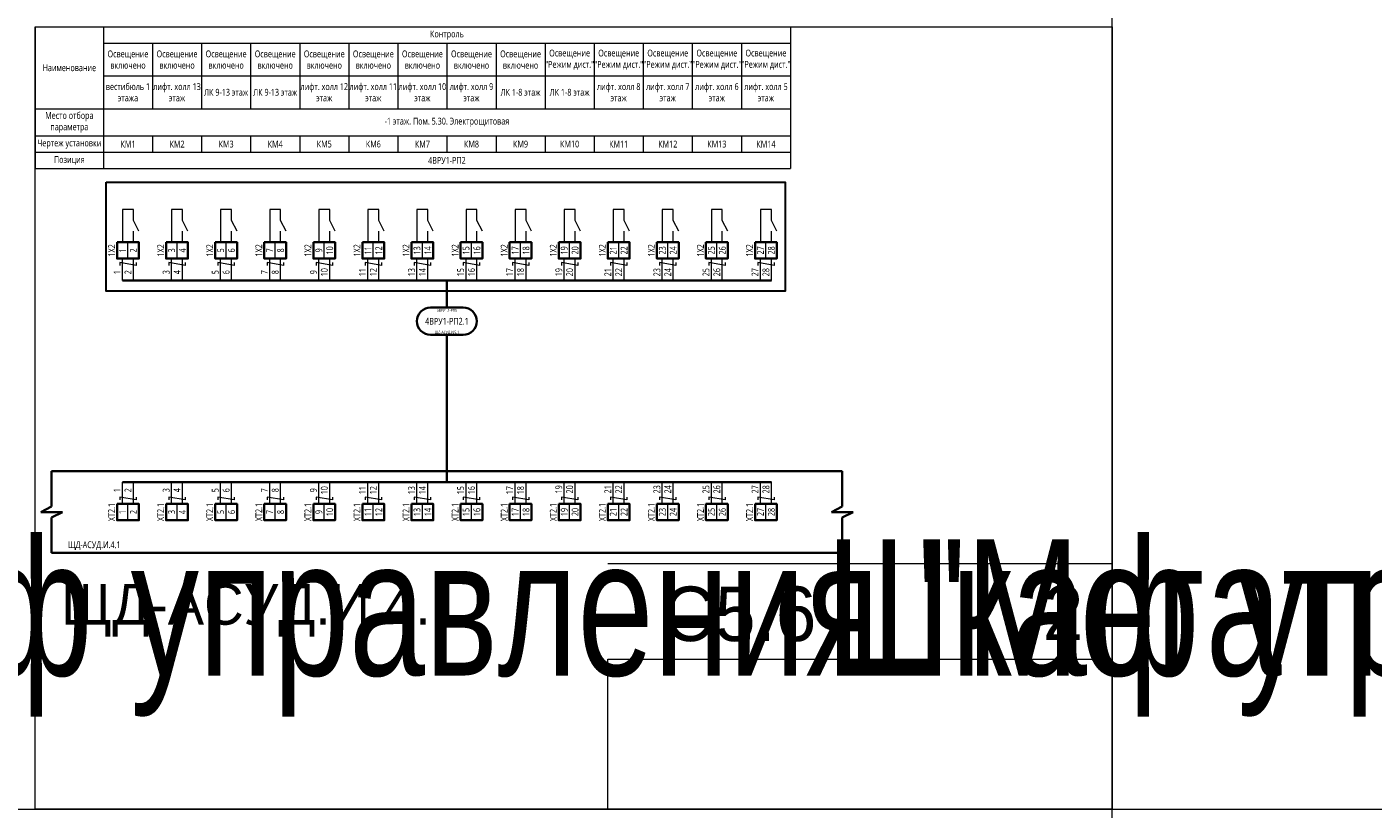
# Model space of a CAD drawing. Header units: millimetres. Extents: x -1173 to 6733, y -4591 to 345.
# Tile 21 of 93: x -79 to 415, y -3499 to -3212. Entities that reach past the tile are written whole.
import ezdxf
from ezdxf.enums import TextEntityAlignment as Align

# ---------------------------------------------------------------- set-up
doc = ezdxf.new("R2018")
doc.units = ezdxf.units.MM
doc.set_wipeout_variables(frame=1)
doc.layers.get('0').update_dxf_attribs({"lineweight": 15})
for name, color, linetype, lineweight in [('AK_Drawing', 7, 'Continuous', 35), ('AK_Drawing_Thin', 7, 'Continuous', 15), ('AK_Equipment', 7, 'Continuous', 35), ('AK_Multy_Wire', 7, 'Continuous', 35), ('AK_Table', 7, 'Continuous', 35), ('AK_Wire', 7, 'Continuous', 15), ('AK_Wire_Number', 7, 'Continuous', 15)]:
    doc.layers.add(name, color=color, linetype=linetype, lineweight=lineweight)
doc.layers.add('UNPLOTTED', color=2, linetype='Continuous', lineweight=15, plot=False)
doc.styles.add('PT Sans Narrow', font='PTN57F.ttf')
doc.styles.get("Standard").update_dxf_attribs({"font": 'arial.ttf'})
doc.styles.add('Trebuchet MS', font='trebuc.ttf', dxfattribs={"width": 0.75})

# ---------------------------------------------------------------- blocks, each defined once
blk = doc.blocks.new('*U70')
at = {"style": 'Trebuchet MS', "width": 0.75}
for tag, flags, p in [('NAME', 9, (-1, 0)), ('ASSYCODE', 9, (-1, -6)), ('TYPE', 9, (-1, -3)), ('MFG', 9, (-1, -9)), ('MESUREMENT_UNITS', 9, (-1, -13.44)), ('WEIGHT', 9, (-1, -18)), ('COUNT', 9, (-1, -16.98)), ('SORTING_SECTION', 9, (-1, -22.98)), ('XREF', 1, (-1, -24))]:
    blk.add_attdef(tag, text='', height=2, dxfattribs=dict(at, flags=flags)).set_placement(p, align=Align.RIGHT)
at = {"lineweight": 30, "width": 0.75, "flags": 104}
blk.add_attdef('CATDESC', text='', height=2.5, dxfattribs=at).set_placement((370, -25), align=Align.MIDDLE_RIGHT)
at = {"style": 'Trebuchet MS', "width": 0.75}
blk.add_attdef('TAG1', text='', height=2.5, dxfattribs=at).set_placement((2, -27), align=Align.MIDDLE_LEFT)
at = {"layer": 'UNPLOTTED', "style": 'Trebuchet MS', "width": 0.75, "flags": 8}
for tag, p in [('DESC1', (1, -3)), ('DESC2', (1, -5)), ('DESC3', (1, -7)), ('FAMILY', (1, -13.73)), ('SYSTEM_NAME', (1, -17.99)), ('POSITION_N', (1, -15.99))]:
    blk.add_attdef(tag, p, '', height=1, dxfattribs=at)
blk = doc.blocks.new('*U1')
at = {"layer": 'UNPLOTTED'}
blk.add_line((0, 90), (-185, 90), dxfattribs=at)
for points in [[(0, 0), (-395, 0), (-395, 287), (0, 287)], [(-185, 55), (0, 55), (0, 0), (-185, 0)]]:
    blk.add_lwpolyline(points, close=True, dxfattribs=at)
blk = doc.blocks.new('*U621')
for p, q in [((-4, -13), (-4, 0)), ((-4, 0), (0, 0)), ((282, 0), (0, 0)), ((286, 0), (282, 0)), ((286, -13), (286, 0)), ((-8, -15), (-4, -13)), ((282, -15), (286, -13)), ((0, -15), (-8, -15)), ((-4, -17), (0, -15)), ((-4, -30), (-4, -17)), ((290, -15), (282, -15)), ((286, -17), (290, -15)), ((286, -30), (286, -17)), ((-4, -30), (0, -30)), ((0, -30), (282, -30)), ((286, -30), (282, -30))]:
    blk.add_line(p, q)
at = {"lineweight": 30, "width": 0.75, "flags": 104}
blk.add_attdef('CATDESC', text='', height=2.5, dxfattribs=at).set_placement((280, -25), align=Align.MIDDLE_RIGHT)
at = {"style": 'Trebuchet MS', "width": 0.75}
blk.add_attdef('TAG1', text='', height=2.5, dxfattribs=at).set_placement((2, -27), align=Align.MIDDLE_LEFT)
at = {"layer": 'UNPLOTTED', "style": 'Trebuchet MS', "width": 0.75, "flags": 8}
for tag, p in [('DESC1', (1, -3)), ('DESC2', (1, -5)), ('DESC3', (1, -7)), ('FAMILY', (1, -13.73)), ('SYSTEM_NAME', (1, -17.99)), ('POSITION_N', (1, -15.99))]:
    blk.add_attdef(tag, p, '', height=1, dxfattribs=at)
blk = doc.blocks.new('*U217')
blk.add_wipeout([(0, 0), (0, -6), (8, -6), (8, 0)])
blk.add_lwpolyline([(0, 0), (8, 0), (8, -6), (0, -6)], close=True)
at = {"lineweight": -2}
blk.add_lwpolyline([(4, 0), (8, 0), (8, -6), (4, -6)], close=True, dxfattribs=at)
at = {"style": 'Trebuchet MS', "width": 0.75, "flags": 12}
for tag, p in [('TERM01', (2, -3)), ('TERM02', (6, -3))]:
    blk.add_attdef(tag, text='', height=2.5, rotation=90, dxfattribs=at).set_placement(p, align=Align.MIDDLE_CENTER)
at = {"style": 'Trebuchet MS', "width": 0.75}
blk.add_attdef('TAG1', text='', height=2.5, rotation=90, dxfattribs=at).set_placement((-2, -3), align=Align.MIDDLE_CENTER)
at = {"style": 'Trebuchet MS', "width": 0.75, "flags": 12}
for tag, p in [('NOTE01', (2, -7)), ('NOTE02', (6, -7))]:
    blk.add_attdef(tag, text='', height=2.5, rotation=90, dxfattribs=at).set_placement(p, align=Align.MIDDLE_RIGHT)
blk = doc.blocks.new('*U323')
blk.add_lwpolyline([(-6, 5), (6, 5, -0.414214), (11, 0), (11, 0, -0.414214), (6, -5), (-6, -5, -0.414214), (-11, 0), (-11, 0, -0.414214)], format="xyb", close=True)
at = {"style": 'Trebuchet MS', "width": 0.75}
blk.add_attdef('CA_CIRCUIT_NUMBER', text='', height=2.5, dxfattribs=at).set_placement((0, 0), align=Align.MIDDLE_CENTER)
at = {"lineweight": 30, "width": 0.75, "flags": 1}
blk.add_attdef('CA_CABLE_TYPE', text='', height=2.5, rotation=90, dxfattribs=at).set_placement((0, -25), align=Align.BOTTOM_CENTER)
at = {"style": 'Trebuchet MS', "width": 0.75}
blk.add_attdef('LENGTH', text='', height=2.5, rotation=90, dxfattribs=at).set_placement((2, -24.82), align=Align.MIDDLE_CENTER)
at = {"layer": 'UNPLOTTED', "style": 'Trebuchet MS', "width": 0.75}
for tag, p in [('LOAD_NAME', (0, 4)), ('PANEL_NAME', (0, -4))]:
    blk.add_attdef(tag, text='', height=1, dxfattribs=at).set_placement(p, align=Align.MIDDLE_CENTER)
blk = doc.blocks.new('*U613')
at = {"layer": 'AK_Wire'}
for points in [[(3, 2.5), (3, 1.5), (-3, 2.5), (-3, 1.5)], [(-2, -4), (-2, 4)], [(2, -4), (2, 4)]]:
    blk.add_lwpolyline(points, dxfattribs=at)
blk = doc.blocks.new('*U614')
at = {"layer": 'AK_Drawing', "color": 0, "linetype": 'ByBlock', "lineweight": -2, "transparency": 16777216}
for p in [(0, 0), (18, 0), (36, 0), (54, 0), (72, 0), (90, 0), (108, 0), (126, 0), (144, 0), (162, 0), (180, 0), (198, 0), (216, 0), (234, 0)]:
    blk.add_blockref('*U613', p, dxfattribs=at)
blk = doc.blocks.new('Z')
at = {"layer": 'AK_Wire'}
blk.add_lwpolyline([(3, 0.5), (3, -0.5), (-3, 0.5), (-3, -0.5)], dxfattribs=at)
blk = doc.blocks.new('*U609')
at = {"layer": 'AK_Wire'}
for points in [[(-2, -4), (-2, 4)], [(2, -4), (2, 4)]]:
    blk.add_lwpolyline(points, dxfattribs=at)
blk.add_blockref('Z', (0, -2), dxfattribs=at)
blk = doc.blocks.new('*U610')
at = {"layer": 'AK_Drawing', "color": 0, "linetype": 'ByBlock', "lineweight": -2, "transparency": 16777216}
for p in [(0, 0), (18, 0), (36, 0), (54, 0), (72, 0), (90, 0), (108, 0), (126, 0), (144, 0), (162, 0), (180, 0), (198, 0), (216, 0), (234, 0)]:
    blk.add_blockref('*U609', p, dxfattribs=at)
blk = doc.blocks.new('*U30')
blk.add_line((4, 0), (4, 4))
blk.add_lwpolyline([(6, 4), (4, 8), (4, 12), (0, 12), (0, 0)])
blk = doc.blocks.new('*U611')
at = {"layer": 'AK_Drawing_Thin'}
blk.add_blockref('*U30', (-4, -6.5), dxfattribs=at)
blk = doc.blocks.new('*U612')
at = {"layer": 'AK_Drawing', "color": 0, "linetype": 'ByBlock', "lineweight": -2, "transparency": 16777216}
for p in [(0, 0), (18, 0), (36, 0), (54, 0), (72, 0), (90, 0), (108, 0), (126, 0), (144, 0), (162, 0), (180, 0), (198, 0), (216, 0), (234, 0)]:
    blk.add_blockref('*U611', p, dxfattribs=at)
blk = doc.blocks.new('*T620')
at = {"layer": 'AK_Table', "color": 0, "linetype": 'ByBlock', "lineweight": -2, "transparency": 16777216}
for p, q in [((0, 0), (277, 0)), ((0, 0), (0, -52)), ((25, 0), (25, -52)), ((277, 0), (277, -52)), ((25, -6), (277, -6)), ((43, -6), (43, -30)), ((61, -6), (61, -30)), ((79, -6), (79, -30)), ((97, -6), (97, -30)), ((115, -6), (115, -30)), ((133, -6), (133, -30)), ((151, -6), (151, -30)), ((169, -6), (169, -30)), ((187, -6), (187, -30)), ((205, -6), (205, -30)), ((223, -6), (223, -30)), ((241, -6), (241, -30)), ((259, -6), (259, -30)), ((25, -18), (277, -18)), ((0, -30), (277, -30)), ((0, -40), (277, -40)), ((43, -40), (43, -46)), ((61, -40), (61, -46)), ((79, -40), (79, -46)), ((97, -40), (97, -46)), ((115, -40), (115, -46)), ((133, -40), (133, -46)), ((151, -40), (151, -46)), ((169, -40), (169, -46)), ((187, -40), (187, -46)), ((205, -40), (205, -46)), ((223, -40), (223, -46)), ((241, -40), (241, -46)), ((259, -40), (259, -46)), ((0, -46), (277, -46)), ((0, -52), (277, -52))]:
    blk.add_line(p, q, dxfattribs=at)
at = {"layer": 'AK_Table', "color": 0, "transparency": 16777216, "char_height": 2.5, "attachment_point": 5, "style": 'Trebuchet MS'}
for s, insert, width in [('Контроль', (151, -3), 251), ('{\\C256;Освещение включено\\P}', (34, -12), 17), ('{\\C256;Освещение включено\\P}', (52, -12), 17), ('{\\C256;Освещение включено\\P}', (70, -12), 17), ('{\\C256;Освещение включено\\P}', (88, -12), 17), ('{\\C256;Освещение включено\\P}', (106, -12), 17), ('{\\C256;Освещение включено\\P}', (124, -12), 17), ('{\\C256;Освещение включено\\P}', (142, -12), 17), ('{\\C256;Освещение включено\\P}', (160, -12), 17), ('{\\C256;Освещение включено\\P}', (178, -12), 17), ('Освещение "Режим дист."', (196, -12), 17), ('Освещение "Режим дист."', (214, -12), 17), ('Освещение "Режим дист."', (232, -12), 17), ('Освещение "Режим дист."', (250, -12), 17), ('Освещение "Режим дист."', (268, -12), 17), ('Наименование', (12.5, -15), 24), ('лифт. холл 13 этаж', (52, -24), 17), ('лифт. холл 12 этаж', (106, -24), 17), ('лифт. холл 11 этаж', (124, -24), 17), ('лифт. холл 10 этаж', (142, -24), 17), ('лифт. холл 9 этаж', (160, -24), 17), ('лифт. холл 8 этаж', (214, -24), 17), ('лифт. холл 7 этаж', (232, -24), 17), ('лифт. холл 6 этаж', (250, -24), 17), ('лифт. холл 5 этаж', (268, -24), 17), ('вестибюль 1 этажа', (34, -24), 17), ('ЛК 9-13 этаж', (70, -24), 17), ('ЛК 9-13 этаж', (88, -24), 17), ('ЛК 1-8 этаж', (178, -24), 17), ('ЛК 1-8 этаж', (196, -24), 17), ('Место отбора параметра', (12.5, -35), 23), ('-1 этаж. Пом. 5.30. Электрощитовая', (151, -35), 251), ('Чертеж установки', (12.5, -43), 23), ('КМ1', (34, -43), 17), ('КМ2', (52, -43), 17), ('КМ3', (70, -43), 17), ('КМ4', (88, -43), 17), ('КМ5', (106, -43), 17), ('КМ6', (124, -43), 17), ('КМ7', (142, -43), 17), ('КМ8', (160, -43), 17), ('КМ9', (178, -43), 17), ('КМ10', (196, -43), 17), ('КМ11', (214, -43), 17), ('КМ12', (232, -43), 17), ('КМ13', (250, -43), 17), ('КМ14', (268, -43), 17), ('Позиция', (12.5, -49), 23), ('4ВРУ1-РП2', (151, -49), 251)]:
    blk.add_mtext(s, dxfattribs=dict(at, insert=insert, width=width))

msp = doc.modelspace()

# ---------------------------------------------------------------- linework, layer by layer
at = {"layer": 'AK_Multy_Wire'}
for p, q in [((194, -3305), (-44, -3305)), ((194, -3379), (-44, -3379))]:
    msp.add_line(p, q, dxfattribs=at)
for points in [[(75, -3305), (75, -3315)], [(75, -3325), (75, -3379)]]:
    msp.add_lwpolyline(points, dxfattribs=at)
at = {"layer": 'UNPLOTTED', "color": 2, "true_color": 0xf1eb1f}
for p, direction in [((319, -2043), (0, 1)), ((-778, -3499), (1, 0))]:
    msp.add_xline(p, direction, dxfattribs=at)

# ---------------------------------------------------------------- block references
msp.add_blockref('*T620', (-76, -3212))
at = {"layer": 'AK_Drawing'}
msp.add_blockref('*U610', (-42, -3383), dxfattribs=at)
at = {"layer": 'AK_Equipment'}
ref = msp.add_blockref('*U70', (-562, -3375), dxfattribs=at)
lines = msp.add_mtext('\\W0.7500;Шкаф управления "Мегатрон" ШАУ-С-220-ЩД-АСУД.И.4.1', dxfattribs={"layer": '0', "insert": (-192, -3400), "char_height": 50, "attachment_point": 1})
ref.add_attrib('CATDESC', '', (-192, -3400), dxfattribs={"flags": 104}).embed_mtext(lines)
ref = msp.add_blockref('*U621', (-66, -3375), dxfattribs=at)
ref.add_attrib('TAG1', 'ЩД-АСУД.И.4.1', dxfattribs={"layer": '0', "height": 2.5, "style": 'Trebuchet MS', "width": 0.75}).set_placement((-64, -3402), align=Align.MIDDLE_LEFT)
lines = msp.add_mtext('\\W0.7500;Шкаф управления "Мегатрон" ШАУ-С-220-ЩД-АСУД.И.4.1', dxfattribs={"layer": '0', "insert": (214, -3400), "char_height": 50, "attachment_point": 1})
ref.add_attrib('CATDESC', '', (214, -3400), dxfattribs={"flags": 104}).embed_mtext(lines)
at = {"layer": 'AK_Multy_Wire', "ltscale": 10}
msp.add_blockref('*U323', (75, -3320), dxfattribs=at).add_auto_attribs({'CA_CIRCUIT_NUMBER': '4ВРУ1-РП2.1', 'PANEL_NAME': 'ЩД-АСУД.И.5.1', 'LOAD_NAME': '5ВРУ1.1-РП5'})
at = {"layer": 'UNPLOTTED'}
msp.add_blockref('*U1', (319, -3499), dxfattribs=at)

# ---------------------------------------------------------------- texts
at = {"layer": 'AK_Wire_Number', "style": 'Trebuchet MS', "width": 0.75}
for s, p in [('1', (-44, -3302)), ('2', (-40, -3302)), ('3', (-26, -3302)), ('4', (-22, -3302)), ('5', (-8, -3302)), ('6', (-4, -3302)), ('7', (10, -3302)), ('8', (14, -3302)), ('9', (28, -3302)), ('10', (32, -3302)), ('11', (46, -3302)), ('12', (50, -3302)), ('13', (64, -3302)), ('14', (68, -3302)), ('15', (82, -3302)), ('16', (86, -3302)), ('17', (100, -3302)), ('18', (104, -3302)), ('19', (118, -3302)), ('20', (122, -3302)), ('21', (136, -3302)), ('22', (140, -3302)), ('23', (154, -3302)), ('24', (158, -3302)), ('25', (172, -3302)), ('26', (176, -3302)), ('27', (190, -3302)), ('28', (194, -3302)), ('1', (-44, -3382)), ('2', (-40, -3382)), ('3', (-26, -3382)), ('4', (-22, -3382)), ('5', (-8, -3382)), ('6', (-4, -3382)), ('7', (10, -3382)), ('8', (14, -3382)), ('9', (28, -3382)), ('10', (32, -3382)), ('11', (46, -3382)), ('12', (50, -3382)), ('13', (64, -3382)), ('14', (68, -3382)), ('15', (82, -3382)), ('16', (86, -3382)), ('17', (100, -3382)), ('18', (104, -3382)), ('19', (118, -3381.67)), ('20', (122, -3381.67)), ('21', (136, -3381.67)), ('22', (140, -3381.67)), ('23', (154, -3381.67)), ('24', (158, -3381.67)), ('25', (172, -3381.67)), ('26', (176, -3381.67)), ('27', (190, -3381.67)), ('28', (194, -3381.67))]:
    msp.add_text(s, height=2.5, rotation=90, dxfattribs=at).set_placement(p, align=Align.BOTTOM_CENTER)
at = {"layer": 'UNPLOTTED', "style": 'PT Sans Narrow'}
msp.add_text('ЩД-АСУД.И.4.1', height=15, dxfattribs=at).set_placement((-66.51, -3431.35))
msp.add_text('2', height=20, dxfattribs=at).set_placement((301, -3437), align=Align.CENTER)
msp.add_text('С5.6', height=20, dxfattribs=at).set_placement((210.49, -3437.35), align=Align.RIGHT)

# ---------------------------------------------------------------- next in the draw order: block references
at = {"layer": 'AK_Equipment', "lineweight": 15}
ref = msp.add_blockref('*U217', (-46, -3291), dxfattribs=at)
ref.add_attrib('TAG1', '1X2', dxfattribs={"layer": '0', "height": 2.5, "rotation": 90, "style": 'Trebuchet MS', "width": 0.75}).set_placement((-48, -3294), align=Align.MIDDLE_CENTER)
ref.add_attrib('TERM01', '1', dxfattribs={"layer": '0', "height": 2.5, "rotation": 90, "style": 'Trebuchet MS', "width": 0.75}).set_placement((-44, -3294), align=Align.MIDDLE_CENTER)
ref.add_attrib('TERM02', '2', dxfattribs={"layer": '0', "height": 2.5, "rotation": 90, "style": 'Trebuchet MS', "width": 0.75}).set_placement((-40, -3294), align=Align.MIDDLE_CENTER)
ref = msp.add_blockref('*U217', (-28, -3291), dxfattribs=at)
ref.add_attrib('TAG1', '1X2', dxfattribs={"layer": '0', "height": 2.5, "rotation": 90, "style": 'Trebuchet MS', "width": 0.75}).set_placement((-30, -3294), align=Align.MIDDLE_CENTER)
ref.add_attrib('TERM01', '3', dxfattribs={"layer": '0', "height": 2.5, "rotation": 90, "style": 'Trebuchet MS', "width": 0.75}).set_placement((-26, -3294), align=Align.MIDDLE_CENTER)
ref.add_attrib('TERM02', '4', dxfattribs={"layer": '0', "height": 2.5, "rotation": 90, "style": 'Trebuchet MS', "width": 0.75}).set_placement((-22, -3294), align=Align.MIDDLE_CENTER)
ref = msp.add_blockref('*U217', (-10, -3291), dxfattribs=at)
ref.add_attrib('TAG1', '1X2', dxfattribs={"layer": '0', "height": 2.5, "rotation": 90, "style": 'Trebuchet MS', "width": 0.75}).set_placement((-12, -3294), align=Align.MIDDLE_CENTER)
ref.add_attrib('TERM01', '5', dxfattribs={"layer": '0', "height": 2.5, "rotation": 90, "style": 'Trebuchet MS', "width": 0.75}).set_placement((-8, -3294), align=Align.MIDDLE_CENTER)
ref.add_attrib('TERM02', '6', dxfattribs={"layer": '0', "height": 2.5, "rotation": 90, "style": 'Trebuchet MS', "width": 0.75}).set_placement((-4, -3294), align=Align.MIDDLE_CENTER)
ref = msp.add_blockref('*U217', (8, -3291), dxfattribs=at)
ref.add_attrib('TAG1', '1X2', dxfattribs={"layer": '0', "height": 2.5, "rotation": 90, "style": 'Trebuchet MS', "width": 0.75}).set_placement((6, -3294), align=Align.MIDDLE_CENTER)
ref.add_attrib('TERM01', '7', dxfattribs={"layer": '0', "height": 2.5, "rotation": 90, "style": 'Trebuchet MS', "width": 0.75}).set_placement((10, -3294), align=Align.MIDDLE_CENTER)
ref.add_attrib('TERM02', '8', dxfattribs={"layer": '0', "height": 2.5, "rotation": 90, "style": 'Trebuchet MS', "width": 0.75}).set_placement((14, -3294), align=Align.MIDDLE_CENTER)
ref = msp.add_blockref('*U217', (26, -3291), dxfattribs=at)
ref.add_attrib('TAG1', '1X2', dxfattribs={"layer": '0', "height": 2.5, "rotation": 90, "style": 'Trebuchet MS', "width": 0.75}).set_placement((24, -3294), align=Align.MIDDLE_CENTER)
ref.add_attrib('TERM01', '9', dxfattribs={"layer": '0', "height": 2.5, "rotation": 90, "style": 'Trebuchet MS', "width": 0.75}).set_placement((28, -3294), align=Align.MIDDLE_CENTER)
ref.add_attrib('TERM02', '10', dxfattribs={"layer": '0', "height": 2.5, "rotation": 90, "style": 'Trebuchet MS', "width": 0.75}).set_placement((32, -3294), align=Align.MIDDLE_CENTER)
ref = msp.add_blockref('*U217', (44, -3291), dxfattribs=at)
ref.add_attrib('TAG1', '1X2', dxfattribs={"layer": '0', "height": 2.5, "rotation": 90, "style": 'Trebuchet MS', "width": 0.75}).set_placement((42, -3294), align=Align.MIDDLE_CENTER)
ref.add_attrib('TERM01', '11', dxfattribs={"layer": '0', "height": 2.5, "rotation": 90, "style": 'Trebuchet MS', "width": 0.75}).set_placement((46, -3294), align=Align.MIDDLE_CENTER)
ref.add_attrib('TERM02', '12', dxfattribs={"layer": '0', "height": 2.5, "rotation": 90, "style": 'Trebuchet MS', "width": 0.75}).set_placement((50, -3294), align=Align.MIDDLE_CENTER)
ref = msp.add_blockref('*U217', (62, -3291), dxfattribs=at)
ref.add_attrib('TAG1', '1X2', dxfattribs={"layer": '0', "height": 2.5, "rotation": 90, "style": 'Trebuchet MS', "width": 0.75}).set_placement((60, -3294), align=Align.MIDDLE_CENTER)
ref.add_attrib('TERM01', '13', dxfattribs={"layer": '0', "height": 2.5, "rotation": 90, "style": 'Trebuchet MS', "width": 0.75}).set_placement((64, -3294), align=Align.MIDDLE_CENTER)
ref.add_attrib('TERM02', '14', dxfattribs={"layer": '0', "height": 2.5, "rotation": 90, "style": 'Trebuchet MS', "width": 0.75}).set_placement((68, -3294), align=Align.MIDDLE_CENTER)
ref = msp.add_blockref('*U217', (80, -3291), dxfattribs=at)
ref.add_attrib('TAG1', '1X2', dxfattribs={"layer": '0', "height": 2.5, "rotation": 90, "style": 'Trebuchet MS', "width": 0.75}).set_placement((78, -3294), align=Align.MIDDLE_CENTER)
ref.add_attrib('TERM01', '15', dxfattribs={"layer": '0', "height": 2.5, "rotation": 90, "style": 'Trebuchet MS', "width": 0.75}).set_placement((82, -3294), align=Align.MIDDLE_CENTER)
ref.add_attrib('TERM02', '16', dxfattribs={"layer": '0', "height": 2.5, "rotation": 90, "style": 'Trebuchet MS', "width": 0.75}).set_placement((86, -3294), align=Align.MIDDLE_CENTER)
ref = msp.add_blockref('*U217', (98, -3291), dxfattribs=at)
ref.add_attrib('TAG1', '1X2', dxfattribs={"layer": '0', "height": 2.5, "rotation": 90, "style": 'Trebuchet MS', "width": 0.75}).set_placement((96, -3294), align=Align.MIDDLE_CENTER)
ref.add_attrib('TERM01', '17', dxfattribs={"layer": '0', "height": 2.5, "rotation": 90, "style": 'Trebuchet MS', "width": 0.75}).set_placement((100, -3294), align=Align.MIDDLE_CENTER)
ref.add_attrib('TERM02', '18', dxfattribs={"layer": '0', "height": 2.5, "rotation": 90, "style": 'Trebuchet MS', "width": 0.75}).set_placement((104, -3294), align=Align.MIDDLE_CENTER)
ref = msp.add_blockref('*U217', (-46, -3387), dxfattribs=at)
ref.add_attrib('TAG1', 'XT2.1', dxfattribs={"layer": '0', "height": 2.5, "rotation": 90, "style": 'Trebuchet MS', "width": 0.75}).set_placement((-48, -3390), align=Align.MIDDLE_CENTER)
ref.add_attrib('TERM01', '1', dxfattribs={"layer": '0', "height": 2.5, "rotation": 90, "style": 'Trebuchet MS', "width": 0.75}).set_placement((-44, -3390), align=Align.MIDDLE_CENTER)
ref.add_attrib('TERM02', '2', dxfattribs={"layer": '0', "height": 2.5, "rotation": 90, "style": 'Trebuchet MS', "width": 0.75}).set_placement((-40, -3390), align=Align.MIDDLE_CENTER)
ref = msp.add_blockref('*U217', (-28, -3387), dxfattribs=at)
ref.add_attrib('TAG1', 'XT2.1', dxfattribs={"layer": '0', "height": 2.5, "rotation": 90, "style": 'Trebuchet MS', "width": 0.75}).set_placement((-30, -3390), align=Align.MIDDLE_CENTER)
ref.add_attrib('TERM01', '3', dxfattribs={"layer": '0', "height": 2.5, "rotation": 90, "style": 'Trebuchet MS', "width": 0.75}).set_placement((-26, -3390), align=Align.MIDDLE_CENTER)
ref.add_attrib('TERM02', '4', dxfattribs={"layer": '0', "height": 2.5, "rotation": 90, "style": 'Trebuchet MS', "width": 0.75}).set_placement((-22, -3390), align=Align.MIDDLE_CENTER)
ref = msp.add_blockref('*U217', (-10, -3387), dxfattribs=at)
ref.add_attrib('TAG1', 'XT2.1', dxfattribs={"layer": '0', "height": 2.5, "rotation": 90, "style": 'Trebuchet MS', "width": 0.75}).set_placement((-12, -3390), align=Align.MIDDLE_CENTER)
ref.add_attrib('TERM01', '5', dxfattribs={"layer": '0', "height": 2.5, "rotation": 90, "style": 'Trebuchet MS', "width": 0.75}).set_placement((-8, -3390), align=Align.MIDDLE_CENTER)
ref.add_attrib('TERM02', '6', dxfattribs={"layer": '0', "height": 2.5, "rotation": 90, "style": 'Trebuchet MS', "width": 0.75}).set_placement((-4, -3390), align=Align.MIDDLE_CENTER)
ref = msp.add_blockref('*U217', (8, -3387), dxfattribs=at)
ref.add_attrib('TAG1', 'XT2.1', dxfattribs={"layer": '0', "height": 2.5, "rotation": 90, "style": 'Trebuchet MS', "width": 0.75}).set_placement((6, -3390), align=Align.MIDDLE_CENTER)
ref.add_attrib('TERM01', '7', dxfattribs={"layer": '0', "height": 2.5, "rotation": 90, "style": 'Trebuchet MS', "width": 0.75}).set_placement((10, -3390), align=Align.MIDDLE_CENTER)
ref.add_attrib('TERM02', '8', dxfattribs={"layer": '0', "height": 2.5, "rotation": 90, "style": 'Trebuchet MS', "width": 0.75}).set_placement((14, -3390), align=Align.MIDDLE_CENTER)
ref = msp.add_blockref('*U217', (26, -3387), dxfattribs=at)
ref.add_attrib('TAG1', 'XT2.1', dxfattribs={"layer": '0', "height": 2.5, "rotation": 90, "style": 'Trebuchet MS', "width": 0.75}).set_placement((24, -3390), align=Align.MIDDLE_CENTER)
ref.add_attrib('TERM01', '9', dxfattribs={"layer": '0', "height": 2.5, "rotation": 90, "style": 'Trebuchet MS', "width": 0.75}).set_placement((28, -3390), align=Align.MIDDLE_CENTER)
ref.add_attrib('TERM02', '10', dxfattribs={"layer": '0', "height": 2.5, "rotation": 90, "style": 'Trebuchet MS', "width": 0.75}).set_placement((32, -3390), align=Align.MIDDLE_CENTER)
ref = msp.add_blockref('*U217', (44, -3387), dxfattribs=at)
ref.add_attrib('TAG1', 'XT2.1', dxfattribs={"layer": '0', "height": 2.5, "rotation": 90, "style": 'Trebuchet MS', "width": 0.75}).set_placement((42, -3390), align=Align.MIDDLE_CENTER)
ref.add_attrib('TERM01', '11', dxfattribs={"layer": '0', "height": 2.5, "rotation": 90, "style": 'Trebuchet MS', "width": 0.75}).set_placement((46, -3390), align=Align.MIDDLE_CENTER)
ref.add_attrib('TERM02', '12', dxfattribs={"layer": '0', "height": 2.5, "rotation": 90, "style": 'Trebuchet MS', "width": 0.75}).set_placement((50, -3390), align=Align.MIDDLE_CENTER)
ref = msp.add_blockref('*U217', (62, -3387), dxfattribs=at)
ref.add_attrib('TAG1', 'XT2.1', dxfattribs={"layer": '0', "height": 2.5, "rotation": 90, "style": 'Trebuchet MS', "width": 0.75}).set_placement((60, -3390), align=Align.MIDDLE_CENTER)
ref.add_attrib('TERM01', '13', dxfattribs={"layer": '0', "height": 2.5, "rotation": 90, "style": 'Trebuchet MS', "width": 0.75}).set_placement((64, -3390), align=Align.MIDDLE_CENTER)
ref.add_attrib('TERM02', '14', dxfattribs={"layer": '0', "height": 2.5, "rotation": 90, "style": 'Trebuchet MS', "width": 0.75}).set_placement((68, -3390), align=Align.MIDDLE_CENTER)
ref = msp.add_blockref('*U217', (80, -3387), dxfattribs=at)
ref.add_attrib('TAG1', 'XT2.1', dxfattribs={"layer": '0', "height": 2.5, "rotation": 90, "style": 'Trebuchet MS', "width": 0.75}).set_placement((78, -3390), align=Align.MIDDLE_CENTER)
ref.add_attrib('TERM01', '15', dxfattribs={"layer": '0', "height": 2.5, "rotation": 90, "style": 'Trebuchet MS', "width": 0.75}).set_placement((82, -3390), align=Align.MIDDLE_CENTER)
ref.add_attrib('TERM02', '16', dxfattribs={"layer": '0', "height": 2.5, "rotation": 90, "style": 'Trebuchet MS', "width": 0.75}).set_placement((86, -3390), align=Align.MIDDLE_CENTER)
ref = msp.add_blockref('*U217', (98, -3387), dxfattribs=at)
ref.add_attrib('TAG1', 'XT2.1', dxfattribs={"layer": '0', "height": 2.5, "rotation": 90, "style": 'Trebuchet MS', "width": 0.75}).set_placement((96, -3390), align=Align.MIDDLE_CENTER)
ref.add_attrib('TERM01', '17', dxfattribs={"layer": '0', "height": 2.5, "rotation": 90, "style": 'Trebuchet MS', "width": 0.75}).set_placement((100, -3390), align=Align.MIDDLE_CENTER)
ref.add_attrib('TERM02', '18', dxfattribs={"layer": '0', "height": 2.5, "rotation": 90, "style": 'Trebuchet MS', "width": 0.75}).set_placement((104, -3390), align=Align.MIDDLE_CENTER)
ref = msp.add_blockref('*U217', (116, -3387), dxfattribs=at)
ref.add_attrib('TAG1', 'XT2.1', dxfattribs={"layer": '0', "height": 2.5, "rotation": 90, "style": 'Trebuchet MS', "width": 0.75}).set_placement((114, -3390), align=Align.MIDDLE_CENTER)
ref.add_attrib('TERM01', '19', dxfattribs={"layer": '0', "height": 2.5, "rotation": 90, "style": 'Trebuchet MS', "width": 0.75}).set_placement((118, -3390), align=Align.MIDDLE_CENTER)
ref.add_attrib('TERM02', '20', dxfattribs={"layer": '0', "height": 2.5, "rotation": 90, "style": 'Trebuchet MS', "width": 0.75}).set_placement((122, -3390), align=Align.MIDDLE_CENTER)
ref = msp.add_blockref('*U217', (134, -3387), dxfattribs=at)
ref.add_attrib('TAG1', 'XT2.1', dxfattribs={"layer": '0', "height": 2.5, "rotation": 90, "style": 'Trebuchet MS', "width": 0.75}).set_placement((132, -3390), align=Align.MIDDLE_CENTER)
ref.add_attrib('TERM01', '21', dxfattribs={"layer": '0', "height": 2.5, "rotation": 90, "style": 'Trebuchet MS', "width": 0.75}).set_placement((136, -3390), align=Align.MIDDLE_CENTER)
ref.add_attrib('TERM02', '22', dxfattribs={"layer": '0', "height": 2.5, "rotation": 90, "style": 'Trebuchet MS', "width": 0.75}).set_placement((140, -3390), align=Align.MIDDLE_CENTER)
ref = msp.add_blockref('*U217', (152, -3387), dxfattribs=at)
ref.add_attrib('TAG1', 'XT2.1', dxfattribs={"layer": '0', "height": 2.5, "rotation": 90, "style": 'Trebuchet MS', "width": 0.75}).set_placement((150, -3390), align=Align.MIDDLE_CENTER)
ref.add_attrib('TERM01', '23', dxfattribs={"layer": '0', "height": 2.5, "rotation": 90, "style": 'Trebuchet MS', "width": 0.75}).set_placement((154, -3390), align=Align.MIDDLE_CENTER)
ref.add_attrib('TERM02', '24', dxfattribs={"layer": '0', "height": 2.5, "rotation": 90, "style": 'Trebuchet MS', "width": 0.75}).set_placement((158, -3390), align=Align.MIDDLE_CENTER)
ref = msp.add_blockref('*U217', (170, -3387), dxfattribs=at)
ref.add_attrib('TAG1', 'XT2.1', dxfattribs={"layer": '0', "height": 2.5, "rotation": 90, "style": 'Trebuchet MS', "width": 0.75}).set_placement((168, -3390), align=Align.MIDDLE_CENTER)
ref.add_attrib('TERM01', '25', dxfattribs={"layer": '0', "height": 2.5, "rotation": 90, "style": 'Trebuchet MS', "width": 0.75}).set_placement((172, -3390), align=Align.MIDDLE_CENTER)
ref.add_attrib('TERM02', '26', dxfattribs={"layer": '0', "height": 2.5, "rotation": 90, "style": 'Trebuchet MS', "width": 0.75}).set_placement((176, -3390), align=Align.MIDDLE_CENTER)
ref = msp.add_blockref('*U217', (188, -3387), dxfattribs=at)
ref.add_attrib('TAG1', 'XT2.1', dxfattribs={"layer": '0', "height": 2.5, "rotation": 90, "style": 'Trebuchet MS', "width": 0.75}).set_placement((186, -3390), align=Align.MIDDLE_CENTER)
ref.add_attrib('TERM01', '27', dxfattribs={"layer": '0', "height": 2.5, "rotation": 90, "style": 'Trebuchet MS', "width": 0.75}).set_placement((190, -3390), align=Align.MIDDLE_CENTER)
ref.add_attrib('TERM02', '28', dxfattribs={"layer": '0', "height": 2.5, "rotation": 90, "style": 'Trebuchet MS', "width": 0.75}).set_placement((194, -3390), align=Align.MIDDLE_CENTER)

# ---------------------------------------------------------------- next in the draw order: linework, layer by layer
at = {"layer": 'AK_Drawing', "lineweight": 30}
msp.add_lwpolyline([(-50, -3269), (199, -3269), (199, -3309), (-50, -3309)], close=True, dxfattribs=at)

# ---------------------------------------------------------------- next in the draw order: block references
at = {"layer": 'AK_Drawing'}
for name, p in [('*U612', (-40, -3284.5)), ('*U614', (-42, -3301))]:
    msp.add_blockref(name, p, dxfattribs=at)

# ---------------------------------------------------------------- next in the draw order: block references
at = {"layer": 'AK_Equipment', "lineweight": 15}
ref = msp.add_blockref('*U217', (116, -3291), dxfattribs=at)
ref.add_attrib('TAG1', '1X2', dxfattribs={"layer": '0', "height": 2.5, "rotation": 90, "style": 'Trebuchet MS', "width": 0.75}).set_placement((114, -3294), align=Align.MIDDLE_CENTER)
ref.add_attrib('TERM01', '19', dxfattribs={"layer": '0', "height": 2.5, "rotation": 90, "style": 'Trebuchet MS', "width": 0.75}).set_placement((118, -3294), align=Align.MIDDLE_CENTER)
ref.add_attrib('TERM02', '20', dxfattribs={"layer": '0', "height": 2.5, "rotation": 90, "style": 'Trebuchet MS', "width": 0.75}).set_placement((122, -3294), align=Align.MIDDLE_CENTER)
ref = msp.add_blockref('*U217', (134, -3291), dxfattribs=at)
ref.add_attrib('TAG1', '1X2', dxfattribs={"layer": '0', "height": 2.5, "rotation": 90, "style": 'Trebuchet MS', "width": 0.75}).set_placement((132, -3294), align=Align.MIDDLE_CENTER)
ref.add_attrib('TERM01', '21', dxfattribs={"layer": '0', "height": 2.5, "rotation": 90, "style": 'Trebuchet MS', "width": 0.75}).set_placement((136, -3294), align=Align.MIDDLE_CENTER)
ref.add_attrib('TERM02', '22', dxfattribs={"layer": '0', "height": 2.5, "rotation": 90, "style": 'Trebuchet MS', "width": 0.75}).set_placement((140, -3294), align=Align.MIDDLE_CENTER)
ref = msp.add_blockref('*U217', (152, -3291), dxfattribs=at)
ref.add_attrib('TAG1', '1X2', dxfattribs={"layer": '0', "height": 2.5, "rotation": 90, "style": 'Trebuchet MS', "width": 0.75}).set_placement((150, -3294), align=Align.MIDDLE_CENTER)
ref.add_attrib('TERM01', '23', dxfattribs={"layer": '0', "height": 2.5, "rotation": 90, "style": 'Trebuchet MS', "width": 0.75}).set_placement((154, -3294), align=Align.MIDDLE_CENTER)
ref.add_attrib('TERM02', '24', dxfattribs={"layer": '0', "height": 2.5, "rotation": 90, "style": 'Trebuchet MS', "width": 0.75}).set_placement((158, -3294), align=Align.MIDDLE_CENTER)
ref = msp.add_blockref('*U217', (170, -3291), dxfattribs=at)
ref.add_attrib('TAG1', '1X2', dxfattribs={"layer": '0', "height": 2.5, "rotation": 90, "style": 'Trebuchet MS', "width": 0.75}).set_placement((168, -3294), align=Align.MIDDLE_CENTER)
ref.add_attrib('TERM01', '25', dxfattribs={"layer": '0', "height": 2.5, "rotation": 90, "style": 'Trebuchet MS', "width": 0.75}).set_placement((172, -3294), align=Align.MIDDLE_CENTER)
ref.add_attrib('TERM02', '26', dxfattribs={"layer": '0', "height": 2.5, "rotation": 90, "style": 'Trebuchet MS', "width": 0.75}).set_placement((176, -3294), align=Align.MIDDLE_CENTER)
ref = msp.add_blockref('*U217', (188, -3291), dxfattribs=at)
ref.add_attrib('TAG1', '1X2', dxfattribs={"layer": '0', "height": 2.5, "rotation": 90, "style": 'Trebuchet MS', "width": 0.75}).set_placement((186, -3294), align=Align.MIDDLE_CENTER)
ref.add_attrib('TERM01', '27', dxfattribs={"layer": '0', "height": 2.5, "rotation": 90, "style": 'Trebuchet MS', "width": 0.75}).set_placement((190, -3294), align=Align.MIDDLE_CENTER)
ref.add_attrib('TERM02', '28', dxfattribs={"layer": '0', "height": 2.5, "rotation": 90, "style": 'Trebuchet MS', "width": 0.75}).set_placement((194, -3294), align=Align.MIDDLE_CENTER)

doc.saveas('drawing.dxf')
